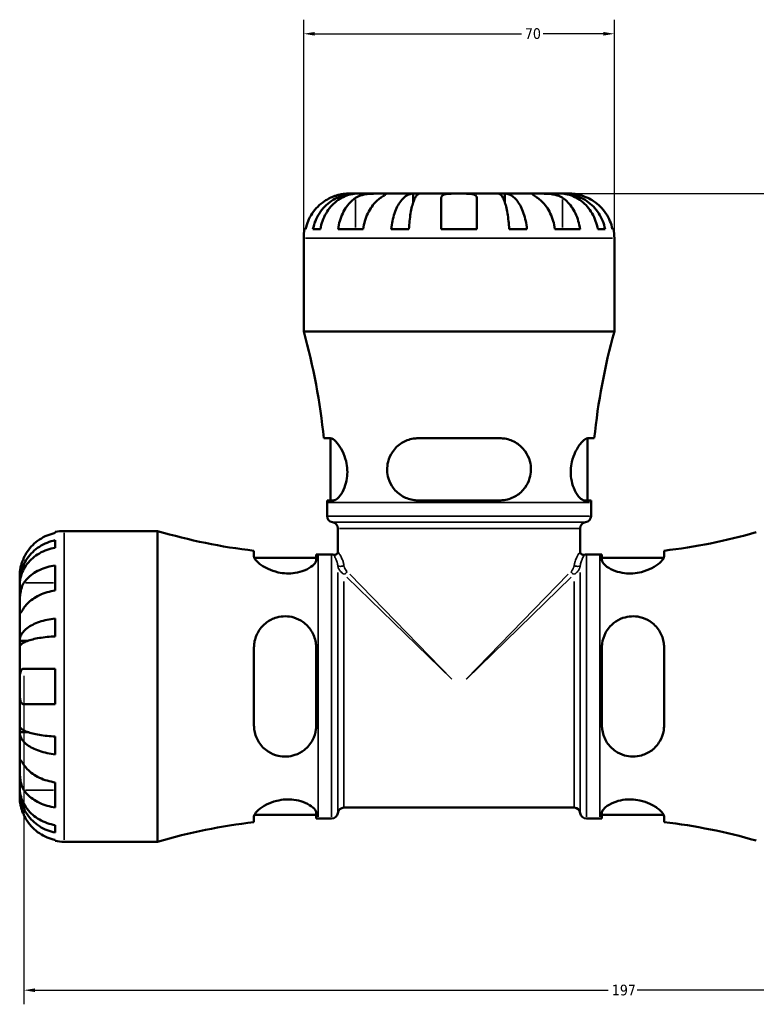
# Model space of a CAD drawing. Header units: millimetres. Extents: x -99 to 891, y -278 to 678.
# Tile 6 of 13: x 341 to 507, y 204 to 426. Entities that reach past the tile are written whole.
import ezdxf

# ---------------------------------------------------------------- set-up
doc = ezdxf.new("R2010")
doc.units = ezdxf.units.MM
for name, color, linetype, lineweight in [('Dimension (ANSI)', 7, 'Continuous', 25), ('Visible (ANSI)', 7, 'Continuous', 50), ('Visible Narrow (ANSI)', 7, 'Continuous', 35)]:
    doc.layers.add(name, color=color, linetype=linetype, lineweight=lineweight)
doc.styles.add('Note Text (ANSI)', font='tahoma.ttf')
doc.dimstyles.new('Default - mm (ANSI)', dxfattribs={"dimtxt": 2.4, "dimasz": 2.5, "dimexe": 3.175, "dimexo": 1.6002, "dimgap": 0.8, "dimtad": 0, "dimtoh": 1, "dimdec": 0, "dimrnd": 1e-08, "dimzin": 4, "dimdsep": 46, "dimtxsty": 'Note Text (ANSI)', "dimcen": 0.09, "dimdle": 10, "dimclrd": 256, "dimclre": 256, "dimclrt": 5, "dimadec": 1, "dimazin": 1, "dimtfac": 1.27, "dimtofl": 0, "dimtmove": 0, "dimatfit": 3, "dimfxl": 1, "dimtolj": 1, "dimtzin": 4, "dimlwd": -1, "dimlwe": -1, "dimarcsym": 0})

# ---------------------------------------------------------------- blocks, each defined once
blk = doc.blocks.new('*D6')
at = {"layer": 'Defpoints', "color": 0, "transparency": 16777216}
for p in [(341.49, 279.68), (538.53, 275.68), (538.53, 207.26)]:
    blk.add_point(p, dxfattribs=at)
at = {"layer": 'Dimension (ANSI)', "transparency": 16777216}
for p, q in [((341.49, 278.08), (341.49, 204.08)), ((538.53, 274.08), (538.53, 204.08)), ((343.99, 207.26), (473.17, 207.26)), ((536.03, 207.26), (479.69, 207.26))]:
    blk.add_line(p, q, dxfattribs=at)
for points in [[(343.99, 207.67), (343.99, 206.84), (341.49, 207.26)], [(536.03, 207.67), (536.03, 206.84), (538.53, 207.26)]]:
    blk.add_solid(points, dxfattribs=at)
at = {"layer": 'Dimension (ANSI)', "color": 5, "transparency": 16777216, "insert": (473.97, 208.5), "char_height": 2.4, "attachment_point": 1, "style": 'Note Text (ANSI)'}
blk.add_mtext('\\A1;197', dxfattribs=at)
blk = doc.blocks.new('*D7')
at = {"layer": 'Defpoints', "color": 0, "transparency": 16777216}
for p in [(474.53, 422.68), (404.53, 376.68), (474.53, 376.68)]:
    blk.add_point(p, dxfattribs=at)
at = {"layer": 'Dimension (ANSI)', "transparency": 16777216}
for p, q in [((404.53, 378.28), (404.53, 425.85)), ((474.53, 378.28), (474.53, 425.85)), ((407.03, 422.68), (453.58, 422.68)), ((472.03, 422.68), (458.49, 422.68))]:
    blk.add_line(p, q, dxfattribs=at)
for points in [[(407.03, 423.09), (407.03, 422.26), (404.53, 422.68)], [(472.03, 423.09), (472.03, 422.26), (474.53, 422.68)]]:
    blk.add_solid(points, dxfattribs=at)
at = {"layer": 'Dimension (ANSI)', "color": 5, "transparency": 16777216, "insert": (454.38, 423.93), "char_height": 2.4, "attachment_point": 1, "style": 'Note Text (ANSI)'}
blk.add_mtext('\\A1;70', dxfattribs=at)
blk = doc.blocks.new('*D8')
at = {"layer": 'Defpoints', "color": 0, "transparency": 16777216}
for p in [(439.53, 386.68), (538.53, 275.68), (604.73, 275.68)]:
    blk.add_point(p, dxfattribs=at)
at = {"layer": 'Dimension (ANSI)', "transparency": 16777216}
for p, q in [((441.13, 386.68), (607.91, 386.68)), ((604.73, 384.18), (604.73, 313.86)), ((604.73, 278.18), (604.73, 307.49)), ((540.13, 275.68), (607.91, 275.68))]:
    blk.add_line(p, q, dxfattribs=at)
for points in [[(604.31, 384.18), (605.15, 384.18), (604.73, 386.68)], [(604.31, 278.18), (605.15, 278.18), (604.73, 275.68)]]:
    blk.add_solid(points, dxfattribs=at)
at = {"layer": 'Dimension (ANSI)', "color": 5, "transparency": 16777216, "insert": (603.53, 308.29), "char_height": 2.4, "attachment_point": 1, "rotation": 90, "style": 'Note Text (ANSI)'}
blk.add_mtext('\\A1;111', dxfattribs=at)

msp = doc.modelspace()

# ---------------------------------------------------------------- linework, layer by layer
at = {"layer": 'Visible (ANSI)'}
for p, q in [((416.14, 386.68), (414.53, 386.68)), ((416.14, 386.68), (416.14, 386.65)), ((416.76, 386.68), (416.14, 386.68)), ((421.86, 386.68), (416.76, 386.68)), ((429.23, 386.68), (421.86, 386.68)), ((429.23, 386.68), (429.23, 384.77)), ((430.71, 386.68), (429.23, 386.68)), ((439.53, 386.68), (430.71, 386.68)), ((448.36, 386.68), (439.53, 386.68)), ((449.84, 386.68), (448.36, 386.68)), ((457.21, 386.68), (449.84, 386.68)), ((449.84, 386.68), (449.84, 384.77)), ((462.31, 386.68), (457.21, 386.68)), ((462.93, 386.68), (462.31, 386.68)), ((464.53, 386.68), (462.93, 386.68)), ((462.93, 386.68), (462.93, 386.65)), ((435.53, 378.68), (435.53, 385.72)), ((443.53, 385.72), (443.53, 378.68)), ((404.74, 378.68), (404.97, 378.68)), ((406.62, 378.68), (408.28, 378.68)), ((412.26, 378.68), (417.92, 378.68)), ((424.24, 378.68), (428.25, 378.68)), ((435.53, 378.68), (443.53, 378.68)), ((450.82, 378.68), (454.83, 378.68)), ((461.15, 378.68), (466.81, 378.68)), ((470.79, 378.68), (472.45, 378.68)), ((474.1, 378.68), (474.33, 378.68)), ((404.53, 355.6), (404.53, 376.68)), ((474.53, 355.6), (474.53, 376.68)), ((474.53, 355.6), (404.53, 355.6)), ((410.48, 331.58), (409.05, 331.58)), ((410.58, 317.58), (410.58, 331.57)), ((448.73, 331.58), (430.33, 331.58)), ((468.48, 317.58), (468.48, 331.57)), ((470.01, 331.58), (468.59, 331.58)), ((409.78, 317.58), (411.24, 317.58)), ((430.33, 317.58), (448.73, 317.58)), ((467.83, 317.58), (469.28, 317.58)), ((409.78, 314.06), (409.78, 317.12)), ((469.28, 314.06), (469.28, 317.12)), ((350.53, 310.68), (371.61, 310.68)), ((371.61, 240.68), (371.61, 310.68)), ((412.23, 306.01), (412.23, 311.28)), ((466.83, 306.01), (466.83, 311.28)), ((348.53, 310.24), (348.53, 310.48)), ((348.53, 306.93), (348.53, 308.59)), ((393.33, 306.25), (393.33, 304.96)), ((485.73, 304.96), (485.73, 306.25)), ((393.41, 304.63), (407.33, 304.63)), ((407.33, 304.1), (407.33, 305.43)), ((407.79, 305.43), (410.83, 305.43)), ((468.23, 305.43), (471.27, 305.43)), ((471.73, 305.43), (471.73, 304.1)), ((471.73, 304.63), (485.66, 304.63)), ((348.53, 297.29), (348.53, 302.95)), ((340.53, 299.07), (340.53, 300.68)), ((340.53, 299.07), (340.56, 299.07)), ((340.53, 298.46), (340.53, 299.07)), ((340.53, 293.36), (340.53, 298.46)), ((340.53, 285.98), (340.53, 293.36)), ((348.53, 286.96), (348.53, 290.97)), ((340.53, 285.98), (342.44, 285.98)), ((340.53, 284.5), (340.53, 285.98)), ((340.53, 275.68), (340.53, 284.5)), ((393.33, 284.48), (393.33, 266.88)), ((407.33, 266.88), (407.33, 284.48)), ((471.73, 284.48), (471.73, 266.88)), ((485.73, 266.88), (485.73, 284.48)), ((341.49, 279.68), (348.53, 279.68)), ((348.53, 271.68), (348.53, 279.68)), ((340.53, 266.85), (340.53, 275.68)), ((348.53, 271.68), (341.49, 271.68)), ((340.53, 265.38), (340.53, 266.85)), ((340.53, 265.38), (342.44, 265.38)), ((340.53, 258), (340.53, 265.38)), ((348.53, 260.38), (348.53, 264.39)), ((340.53, 252.9), (340.53, 258)), ((340.53, 252.29), (340.53, 252.9)), ((348.53, 248.41), (348.53, 254.06)), ((340.53, 252.29), (340.56, 252.29)), ((340.53, 250.68), (340.53, 252.29)), ((393.33, 246.4), (393.33, 245.1)), ((393.41, 246.73), (407.33, 246.73)), ((407.33, 245.93), (407.33, 247.26)), ((413.61, 248.38), (465.46, 248.38)), ((471.73, 247.26), (471.73, 245.93)), ((471.73, 246.73), (485.66, 246.73)), ((485.73, 245.1), (485.73, 246.4)), ((348.53, 242.76), (348.53, 244.42)), ((407.79, 245.93), (410.83, 245.93)), ((468.23, 245.93), (471.27, 245.93)), ((348.53, 240.88), (348.53, 241.11)), ((350.53, 240.68), (371.61, 240.68))]:
    msp.add_line(p, q, dxfattribs=at)
for centre, radius, start, end in [((414.53, 376.68), 10, 168.463, 180), ((464.53, 376.68), 10, 0, 11.537), ((266.14, 317.12), 143.65, 5.7775, 15.5383), ((612.93, 317.12), 143.65, 164.4617, 174.2225), ((266.14, 317.12), 143.65, 0, 0.1835), ((612.93, 317.12), 143.65, 179.8165, 180), ((411.18, 314.06), 1.4, 180, 262.8192), ((467.88, 314.06), 1.4, 277.1808, 0), ((350.53, 300.68), 10, 90, 101.537), ((407.79, 432.72), 127.29, 253.4871, 263.4772), ((410.83, 311.28), 1.4, 0, 82.8192), ((468.23, 311.28), 1.4, 97.1808, 180), ((471.27, 432.72), 127.29, 276.5228, 286.0738), ((407.79, 432.72), 127.29, 269.7929, 270), ((410.83, 304.03), 1.4, 70.5288, 90), ((411.53, 306.01), 0.7, 250.5288, 0), ((467.53, 306.01), 0.7, 180, 289.4712), ((468.23, 304.03), 1.4, 90, 109.4712), ((471.27, 432.72), 127.29, 270, 270.2071), ((410.83, 247.33), 1.4, 270, 352.8192), ((413.61, 246.98), 1.4, 90, 172.8192), ((465.46, 246.98), 1.4, 7.1808, 90), ((468.23, 247.33), 1.4, 187.1808, 270), ((407.79, 118.64), 127.29, 96.5228, 106.5129), ((407.79, 118.64), 127.29, 90, 90.2071), ((471.27, 118.64), 127.29, 89.7929, 90), ((471.27, 118.64), 127.29, 73.9262, 83.4772), ((350.53, 250.68), 10, 258.463, 270)]:
    msp.add_arc(centre, radius, start, end, dxfattribs=at)
for points, knots in [([(406.62, 378.68), (406.74, 379.32), (406.94, 379.95), (407.39, 381.07), (407.69, 381.67), (408.42, 382.79), (408.84, 383.31), (409.68, 384.18), (410.19, 384.61), (411.28, 385.36), (411.86, 385.68), (412.97, 386.15), (413.6, 386.35), (414.88, 386.62), (415.54, 386.68), (416.14, 386.68)], [0.189718, 0.189718, 0.189718, 0.189718, 0.369803, 0.369803, 0.554984, 0.554984, 0.740165, 0.740165, 0.925816, 0.925816, 1.111467, 1.111467, 1.297825, 1.297825, 1.484183, 1.484183, 1.484183, 1.484183]), ([(416.76, 386.68), (416.22, 386.68), (415.64, 386.62), (414.49, 386.35), (413.93, 386.15), (412.94, 385.68), (412.42, 385.36), (411.46, 384.61), (411.01, 384.18), (410.25, 383.31), (409.88, 382.79), (409.23, 381.67), (408.96, 381.07), (408.56, 379.95), (408.39, 379.32), (408.28, 378.68)], [4.459382, 4.459382, 4.459382, 4.459382, 4.64574, 4.64574, 4.832098, 4.832098, 5.017749, 5.017749, 5.2034, 5.2034, 5.388581, 5.388581, 5.573762, 5.573762, 5.753847, 5.753847, 5.753847, 5.753847]), ([(414.53, 386.68), (414.53, 386.68), (414.49, 386.68), (414.31, 386.67), (414.17, 386.67), (413.72, 386.64), (413.38, 386.6), (412.7, 386.47), (412.41, 386.4), (411.87, 386.25), (411.64, 386.17), (411.15, 385.99), (410.9, 385.89), (410.62, 385.76), (410.57, 385.74), (410.53, 385.72)], [-2.7780414, -2.7780414, -2.7780414, -2.7780414, -2.6767215, -2.6767215, -2.5655813, -2.5655813, -2.4096011, -2.4096011, -2.3051939, -2.3051939, -2.2261755, -2.2261755, -2.1445049, -2.1445049, -2.1308178, -2.1308178, -2.1308178, -2.1308178]), ([(416.2, 385.72), (416.29, 385.78), (416.38, 385.83), (416.67, 385.99), (416.89, 386.09), (417.36, 386.27), (417.62, 386.34), (418.28, 386.49), (418.68, 386.56), (419.59, 386.65), (420.08, 386.66), (421.04, 386.68), (421.48, 386.68), (421.86, 386.68)], [-0.644345, -0.644345, -0.644345, -0.644345, -0.6030859, -0.6030859, -0.5200799, -0.5200799, -0.4327391, -0.4327391, -0.3100066, -0.3100066, -0.15869, -0.15869, 0, 0, 0, 0]), ([(421.86, 386.68), (422.07, 386.68), (422.25, 386.68), (422.58, 386.68), (422.72, 386.67), (422.96, 386.66), (423.03, 386.64), (423.03, 386.55), (422.97, 386.48), (422.76, 386.33), (422.65, 386.25), (422.39, 386.07), (422.24, 385.97), (422.01, 385.82), (421.93, 385.77), (421.86, 385.72)], [0, 0, 0, 0, 0.0888491, 0.0888491, 0.1837965, 0.1837965, 0.314197, 0.314197, 0.4378467, 0.4378467, 0.5241128, 0.5241128, 0.6076526, 0.6076526, 0.6434969, 0.6434969, 0.6434969, 0.6434969]), ([(424.24, 378.68), (424.31, 379.32), (424.41, 379.95), (424.64, 381.07), (424.8, 381.67), (425.18, 382.79), (425.4, 383.31), (425.85, 384.18), (426.11, 384.61), (426.68, 385.36), (426.99, 385.68), (427.57, 386.15), (427.9, 386.35), (428.57, 386.62), (428.92, 386.68), (429.23, 386.68)], [0.189718, 0.189718, 0.189718, 0.189718, 0.369803, 0.369803, 0.554984, 0.554984, 0.740165, 0.740165, 0.925816, 0.925816, 1.111467, 1.111467, 1.297825, 1.297825, 1.484183, 1.484183, 1.484183, 1.484183]), ([(430.71, 386.68), (430.56, 386.68), (430.39, 386.62), (430.05, 386.35), (429.89, 386.15), (429.6, 385.68), (429.45, 385.36), (429.17, 384.61), (429.04, 384.18), (428.82, 383.31), (428.71, 382.79), (428.53, 381.67), (428.45, 381.07), (428.33, 379.95), (428.28, 379.32), (428.25, 378.68)], [4.459383, 4.459383, 4.459383, 4.459383, 4.64574, 4.64574, 4.832098, 4.832098, 5.017749, 5.017749, 5.2034, 5.2034, 5.388581, 5.388581, 5.573762, 5.573762, 5.753847, 5.753847, 5.753847, 5.753847]), ([(435.53, 385.72), (435.53, 385.79), (435.54, 385.85), (435.59, 386.01), (435.63, 386.1), (435.78, 386.27), (435.88, 386.34), (436.21, 386.49), (436.45, 386.56), (437.11, 386.65), (437.53, 386.66), (438.48, 386.68), (439.01, 386.68), (439.53, 386.68)], [-0.6400853, -0.6400853, -0.6400853, -0.6400853, -0.5922218, -0.5922218, -0.5159504, -0.5159504, -0.4323561, -0.4323561, -0.3086303, -0.3086303, -0.1584496, -0.1584496, 0, 0, 0, 0]), ([(439.53, 386.68), (439.87, 386.68), (440.21, 386.68), (440.89, 386.67), (441.24, 386.67), (442, 386.64), (442.39, 386.6), (442.91, 386.47), (443.08, 386.4), (443.31, 386.25), (443.39, 386.17), (443.49, 385.99), (443.52, 385.89), (443.53, 385.76), (443.53, 385.74), (443.53, 385.72)], [-2.7780414, -2.7780414, -2.7780414, -2.7780414, -2.6767215, -2.6767215, -2.5655813, -2.5655813, -2.4096011, -2.4096011, -2.3051939, -2.3051939, -2.2261755, -2.2261755, -2.1445049, -2.1445049, -2.1308178, -2.1308178, -2.1308178, -2.1308178]), ([(450.82, 378.68), (450.79, 379.32), (450.74, 379.95), (450.62, 381.07), (450.54, 381.67), (450.36, 382.79), (450.25, 383.31), (450.03, 384.18), (449.9, 384.61), (449.62, 385.36), (449.47, 385.68), (449.18, 386.15), (449.02, 386.35), (448.68, 386.62), (448.51, 386.68), (448.36, 386.68)], [0.189718, 0.189718, 0.189718, 0.189718, 0.369803, 0.369803, 0.554984, 0.554984, 0.740165, 0.740165, 0.925816, 0.925816, 1.111467, 1.111467, 1.297825, 1.297825, 1.484183, 1.484183, 1.484183, 1.484183]), ([(449.84, 386.68), (450.15, 386.68), (450.5, 386.62), (451.17, 386.35), (451.5, 386.15), (452.08, 385.68), (452.39, 385.36), (452.96, 384.61), (453.22, 384.18), (453.67, 383.31), (453.89, 382.79), (454.27, 381.67), (454.43, 381.07), (454.66, 379.95), (454.76, 379.32), (454.83, 378.68)], [4.459382, 4.459382, 4.459382, 4.459382, 4.64574, 4.64574, 4.832098, 4.832098, 5.017749, 5.017749, 5.2034, 5.2034, 5.388581, 5.388581, 5.573762, 5.573762, 5.753847, 5.753847, 5.753847, 5.753847]), ([(457.21, 385.72), (457.12, 385.78), (457.04, 385.83), (456.8, 385.99), (456.65, 386.09), (456.39, 386.27), (456.28, 386.34), (456.09, 386.49), (456.03, 386.56), (456.05, 386.65), (456.15, 386.66), (456.54, 386.68), (456.84, 386.68), (457.21, 386.68)], [-0.644345, -0.644345, -0.644345, -0.644345, -0.6030859, -0.6030859, -0.5200799, -0.5200799, -0.4327391, -0.4327391, -0.3100066, -0.3100066, -0.15869, -0.15869, 0, 0, 0, 0]), ([(457.21, 386.68), (457.42, 386.68), (457.65, 386.68), (458.17, 386.68), (458.46, 386.67), (459.17, 386.66), (459.6, 386.64), (460.44, 386.55), (460.84, 386.48), (461.5, 386.33), (461.75, 386.25), (462.22, 386.07), (462.43, 385.97), (462.71, 385.82), (462.79, 385.77), (462.87, 385.72)], [0, 0, 0, 0, 0.0888491, 0.0888491, 0.1837965, 0.1837965, 0.314197, 0.314197, 0.4378467, 0.4378467, 0.5241128, 0.5241128, 0.6076526, 0.6076526, 0.6434969, 0.6434969, 0.6434969, 0.6434969]), ([(470.79, 378.68), (470.68, 379.32), (470.51, 379.95), (470.11, 381.07), (469.83, 381.67), (469.19, 382.79), (468.81, 383.31), (468.06, 384.18), (467.61, 384.61), (466.64, 385.36), (466.13, 385.68), (465.14, 386.15), (464.58, 386.35), (463.43, 386.62), (462.85, 386.68), (462.31, 386.68)], [0.189718, 0.189718, 0.189718, 0.189718, 0.369803, 0.369803, 0.554984, 0.554984, 0.740165, 0.740165, 0.925816, 0.925816, 1.111467, 1.111467, 1.297825, 1.297825, 1.484183, 1.484183, 1.484183, 1.484183]), ([(462.93, 386.68), (463.53, 386.68), (464.18, 386.62), (465.47, 386.35), (466.1, 386.15), (467.21, 385.68), (467.79, 385.36), (468.88, 384.61), (469.38, 384.18), (470.23, 383.31), (470.65, 382.79), (471.38, 381.67), (471.68, 381.07), (472.13, 379.95), (472.32, 379.32), (472.45, 378.68)], [4.459382, 4.459382, 4.459382, 4.459382, 4.64574, 4.64574, 4.832098, 4.832098, 5.017749, 5.017749, 5.2034, 5.2034, 5.388581, 5.388581, 5.573762, 5.573762, 5.753847, 5.753847, 5.753847, 5.753847]), ([(468.53, 385.72), (468.39, 385.79), (468.24, 385.85), (467.85, 386.01), (467.62, 386.1), (467.13, 386.27), (466.88, 386.34), (466.28, 386.49), (465.95, 386.56), (465.31, 386.65), (465.04, 386.66), (464.64, 386.68), (464.53, 386.68), (464.53, 386.68)], [-0.6400853, -0.6400853, -0.6400853, -0.6400853, -0.5922218, -0.5922218, -0.5159504, -0.5159504, -0.4323561, -0.4323561, -0.3086303, -0.3086303, -0.1584496, -0.1584496, 0, 0, 0, 0]), ([(410.53, 385.72), (410.1, 385.51), (409.65, 385.26), (408.66, 384.61), (408.14, 384.17), (407.26, 383.3), (406.83, 382.78), (406.08, 381.66), (405.76, 381.06), (405.3, 379.94), (405.1, 379.32), (404.97, 378.68)], [4.9026438, 4.9026438, 4.9026438, 4.9026438, 5.0422451, 5.0422451, 5.2285491, 5.2285491, 5.4138041, 5.4138041, 5.599059, 5.599059, 5.7785999, 5.7785999, 5.7785999, 5.7785999]), ([(412.26, 378.68), (412.36, 379.32), (412.5, 379.94), (412.83, 381.06), (413.05, 381.66), (413.58, 382.78), (413.89, 383.3), (414.51, 384.17), (414.88, 384.61), (415.58, 385.26), (415.89, 385.51), (416.2, 385.72)], [0.1897242, 0.1897242, 0.1897242, 0.1897242, 0.3692652, 0.3692652, 0.5545201, 0.5545201, 0.7397751, 0.7397751, 0.9260791, 0.9260791, 1.0656804, 1.0656804, 1.0656804, 1.0656804]), ([(421.86, 385.72), (421.55, 385.51), (421.23, 385.26), (420.53, 384.61), (420.16, 384.17), (419.54, 383.3), (419.24, 382.78), (418.71, 381.66), (418.48, 381.06), (418.15, 379.94), (418.01, 379.32), (417.92, 378.68)], [4.9026438, 4.9026438, 4.9026438, 4.9026438, 5.0422451, 5.0422451, 5.2285491, 5.2285491, 5.4138041, 5.4138041, 5.599059, 5.599059, 5.7785999, 5.7785999, 5.7785999, 5.7785999]), ([(461.15, 378.68), (461.06, 379.32), (460.92, 379.94), (460.59, 381.06), (460.36, 381.66), (459.83, 382.78), (459.52, 383.3), (458.9, 384.17), (458.53, 384.61), (457.84, 385.26), (457.52, 385.51), (457.21, 385.72)], [0.1897242, 0.1897242, 0.1897242, 0.1897242, 0.3692652, 0.3692652, 0.5545201, 0.5545201, 0.7397751, 0.7397751, 0.9260791, 0.9260791, 1.0656804, 1.0656804, 1.0656804, 1.0656804]), ([(462.87, 385.72), (463.18, 385.51), (463.49, 385.26), (464.19, 384.61), (464.56, 384.17), (465.18, 383.3), (465.49, 382.78), (466.02, 381.66), (466.24, 381.06), (466.57, 379.94), (466.71, 379.32), (466.81, 378.68)], [4.9026455, 4.9026455, 4.9026455, 4.9026455, 5.0422468, 5.0422468, 5.2285509, 5.2285509, 5.4138058, 5.4138058, 5.5990607, 5.5990607, 5.7786017, 5.7786017, 5.7786017, 5.7786017]), ([(474.1, 378.68), (473.97, 379.32), (473.77, 379.94), (473.31, 381.06), (472.99, 381.66), (472.24, 382.78), (471.81, 383.3), (470.93, 384.17), (470.4, 384.61), (469.42, 385.26), (468.97, 385.51), (468.53, 385.72)], [0.1897242, 0.1897242, 0.1897242, 0.1897242, 0.3692652, 0.3692652, 0.5545201, 0.5545201, 0.7397751, 0.7397751, 0.9260791, 0.9260791, 1.0656804, 1.0656804, 1.0656804, 1.0656804]), ([(410.48, 331.58), (410.59, 331.58), (410.72, 331.55), (411.22, 331.34), (411.63, 331), (412.46, 330.02), (412.88, 329.39), (413.58, 327.98), (413.87, 327.22), (414.23, 325.76), (414.33, 325.11), (414.39, 323.81), (414.36, 323.18), (414.16, 321.82), (413.97, 321.13), (413.44, 319.74), (413.08, 319.1), (412.32, 318.12), (411.94, 317.79), (411.47, 317.6), (411.35, 317.58), (411.24, 317.58)], [-2.50378, -2.50378, -2.50378, -2.50378, -2.385914, -2.385914, -2.078799, -2.078799, -1.781521, -1.781521, -1.515994, -1.515994, -1.315432, -1.315432, -1.122905, -1.122905, -0.884987, -0.884987, -0.58714, -0.58714, -0.279177, -0.279177, -0.17273, -0.17273, -0.17273, -0.17273]), ([(430.33, 317.58), (430.04, 317.58), (429.74, 317.6), (428.54, 317.75), (427.66, 318.04), (426.04, 318.97), (425.29, 319.62), (424.25, 321.03), (423.89, 321.73), (423.46, 323.09), (423.36, 323.72), (423.32, 325.02), (423.39, 325.67), (423.75, 327.09), (424.08, 327.82), (425.08, 329.31), (425.8, 330), (427.42, 331.01), (428.3, 331.34), (429.6, 331.55), (429.97, 331.58), (430.33, 331.58)], [-2.482207, -2.482207, -2.482207, -2.482207, -2.388502, -2.388502, -2.095529, -2.095529, -1.782896, -1.782896, -1.541728, -1.541728, -1.348473, -1.348473, -1.149469, -1.149469, -0.897246, -0.897246, -0.571875, -0.571875, -0.269487, -0.269487, -0.152755, -0.152755, -0.152755, -0.152755]), ([(448.73, 331.58), (449.11, 331.58), (449.48, 331.55), (450.79, 331.34), (451.68, 331), (453.23, 330.02), (453.9, 329.39), (454.91, 327.98), (455.27, 327.22), (455.66, 325.76), (455.75, 325.11), (455.72, 323.81), (455.62, 323.18), (455.22, 321.82), (454.87, 321.13), (453.88, 319.74), (453.19, 319.1), (451.6, 318.12), (450.69, 317.79), (449.4, 317.6), (449.07, 317.58), (448.73, 317.58)], [-2.50378, -2.50378, -2.50378, -2.50378, -2.385914, -2.385914, -2.078799, -2.078799, -1.781521, -1.781521, -1.515994, -1.515994, -1.315432, -1.315432, -1.122905, -1.122905, -0.884987, -0.884987, -0.58714, -0.58714, -0.279177, -0.279177, -0.17273, -0.17273, -0.17273, -0.17273]), ([(467.83, 317.58), (467.73, 317.58), (467.63, 317.6), (467.2, 317.75), (466.83, 318.04), (466.07, 318.97), (465.68, 319.62), (465.12, 321.03), (464.93, 321.73), (464.72, 323.09), (464.68, 323.72), (464.73, 325.02), (464.83, 325.67), (465.16, 327.09), (465.43, 327.82), (466.13, 329.31), (466.59, 330), (467.46, 331.01), (467.86, 331.34), (468.35, 331.55), (468.48, 331.58), (468.59, 331.58)], [-2.482207, -2.482207, -2.482207, -2.482207, -2.388502, -2.388502, -2.095529, -2.095529, -1.782896, -1.782896, -1.541728, -1.541728, -1.348473, -1.348473, -1.149469, -1.149469, -0.897246, -0.897246, -0.571875, -0.571875, -0.269487, -0.269487, -0.152755, -0.152755, -0.152755, -0.152755]), ([(340.53, 299.07), (340.53, 299.67), (340.6, 300.33), (340.86, 301.61), (341.06, 302.24), (341.53, 303.35), (341.85, 303.94), (342.6, 305.02), (343.03, 305.53), (343.9, 306.37), (344.42, 306.79), (345.54, 307.52), (346.14, 307.82), (347.27, 308.28), (347.89, 308.47), (348.53, 308.59)], [4.459382, 4.459382, 4.459382, 4.459382, 4.64574, 4.64574, 4.832098, 4.832098, 5.017749, 5.017749, 5.2034, 5.2034, 5.388581, 5.388581, 5.573762, 5.573762, 5.753847, 5.753847, 5.753847, 5.753847]), ([(348.53, 310.24), (347.89, 310.11), (347.27, 309.92), (346.15, 309.45), (345.55, 309.13), (344.43, 308.38), (343.91, 307.95), (343.04, 307.07), (342.6, 306.55), (341.95, 305.56), (341.7, 305.12), (341.49, 304.68)], [0.1897242, 0.1897242, 0.1897242, 0.1897242, 0.3692652, 0.3692652, 0.5545201, 0.5545201, 0.7397751, 0.7397751, 0.9260791, 0.9260791, 1.0656804, 1.0656804, 1.0656804, 1.0656804]), ([(348.53, 306.93), (347.89, 306.82), (347.27, 306.65), (346.14, 306.25), (345.54, 305.98), (344.42, 305.33), (343.9, 304.96), (343.03, 304.2), (342.6, 303.76), (341.85, 302.79), (341.53, 302.27), (341.06, 301.28), (340.86, 300.72), (340.6, 299.58), (340.53, 298.99), (340.53, 298.46)], [0.189718, 0.189718, 0.189718, 0.189718, 0.369803, 0.369803, 0.554984, 0.554984, 0.740165, 0.740165, 0.925816, 0.925816, 1.111467, 1.111467, 1.297825, 1.297825, 1.484183, 1.484183, 1.484183, 1.484183]), ([(341.49, 304.68), (341.4, 304.48), (341.31, 304.28), (341.16, 303.89), (341.09, 303.7), (340.95, 303.29), (340.88, 303.06), (340.72, 302.46), (340.66, 302.1), (340.57, 301.45), (340.55, 301.18), (340.53, 300.78), (340.53, 300.68), (340.53, 300.68)], [-0.6479836, -0.6479836, -0.6479836, -0.6479836, -0.5812922, -0.5812922, -0.5195743, -0.5195743, -0.4431699, -0.4431699, -0.3085364, -0.3085364, -0.1588124, -0.1588124, 0, 0, 0, 0]), ([(407.33, 304.1), (407.33, 304.01), (407.32, 303.92), (407.18, 303.53), (406.91, 303.2), (406.06, 302.49), (405.42, 302.11), (404.03, 301.56), (403.33, 301.36), (401.96, 301.14), (401.33, 301.1), (400.02, 301.15), (399.37, 301.23), (397.93, 301.56), (397.18, 301.83), (395.67, 302.53), (394.96, 302.98), (393.94, 303.82), (393.6, 304.22), (393.37, 304.7), (393.33, 304.84), (393.33, 304.96)], [-2.463476, -2.463476, -2.463476, -2.463476, -2.373895, -2.373895, -2.09949, -2.09949, -1.787582, -1.787582, -1.542517, -1.542517, -1.347516, -1.347516, -1.149107, -1.149107, -0.891706, -0.891706, -0.567955, -0.567955, -0.267749, -0.267749, -0.140896, -0.140896, -0.140896, -0.140896]), ([(485.73, 304.96), (485.73, 304.85), (485.7, 304.72), (485.51, 304.27), (485.2, 303.91), (484.3, 303.12), (483.68, 302.7), (482.27, 301.98), (481.5, 301.67), (480.02, 301.29), (479.36, 301.18), (478.06, 301.1), (477.43, 301.12), (476.09, 301.28), (475.4, 301.45), (474.01, 301.94), (473.36, 302.28), (472.34, 303), (471.99, 303.38), (471.77, 303.85), (471.73, 303.98), (471.73, 304.1)], [-2.480941, -2.480941, -2.480941, -2.480941, -2.363324, -2.363324, -2.07999, -2.07999, -1.779364, -1.779364, -1.507296, -1.507296, -1.304235, -1.304235, -1.112955, -1.112955, -0.880807, -0.880807, -0.585872, -0.585872, -0.278851, -0.278851, -0.156674, -0.156674, -0.156674, -0.156674]), ([(341.49, 299.01), (341.7, 299.32), (341.95, 299.64), (342.6, 300.33), (343.04, 300.7), (343.91, 301.33), (344.43, 301.63), (345.55, 302.16), (346.15, 302.39), (347.27, 302.72), (347.89, 302.86), (348.53, 302.95)], [4.9026438, 4.9026438, 4.9026438, 4.9026438, 5.0422451, 5.0422451, 5.2285491, 5.2285491, 5.4138041, 5.4138041, 5.599059, 5.599059, 5.7785999, 5.7785999, 5.7785999, 5.7785999]), ([(340.53, 293.36), (340.53, 293.56), (340.53, 293.8), (340.54, 294.31), (340.54, 294.6), (340.56, 295.31), (340.58, 295.74), (340.66, 296.58), (340.73, 296.99), (340.88, 297.64), (340.96, 297.89), (341.14, 298.36), (341.24, 298.58), (341.39, 298.86), (341.44, 298.94), (341.49, 299.01)], [0, 0, 0, 0, 0.0888491, 0.0888491, 0.1837965, 0.1837965, 0.314197, 0.314197, 0.4378467, 0.4378467, 0.5241128, 0.5241128, 0.6076526, 0.6076526, 0.6434969, 0.6434969, 0.6434969, 0.6434969]), ([(348.53, 297.29), (347.89, 297.2), (347.27, 297.06), (346.15, 296.73), (345.55, 296.51), (344.43, 295.98), (343.91, 295.67), (343.04, 295.05), (342.6, 294.68), (341.95, 293.98), (341.7, 293.67), (341.49, 293.36)], [0.1897242, 0.1897242, 0.1897242, 0.1897242, 0.3692652, 0.3692652, 0.5545201, 0.5545201, 0.7397751, 0.7397751, 0.9260791, 0.9260791, 1.0656804, 1.0656804, 1.0656804, 1.0656804]), ([(341.49, 293.36), (341.44, 293.27), (341.38, 293.18), (341.22, 292.94), (341.12, 292.79), (340.95, 292.54), (340.87, 292.43), (340.72, 292.23), (340.66, 292.18), (340.57, 292.19), (340.55, 292.29), (340.53, 292.69), (340.53, 292.98), (340.53, 293.36)], [-0.644345, -0.644345, -0.644345, -0.644345, -0.6030859, -0.6030859, -0.5200799, -0.5200799, -0.4327391, -0.4327391, -0.3100066, -0.3100066, -0.15869, -0.15869, 0, 0, 0, 0]), ([(340.53, 285.98), (340.53, 286.29), (340.6, 286.64), (340.86, 287.31), (341.06, 287.64), (341.53, 288.22), (341.85, 288.53), (342.6, 289.1), (343.03, 289.36), (343.9, 289.81), (344.42, 290.03), (345.54, 290.41), (346.14, 290.57), (347.27, 290.81), (347.89, 290.91), (348.53, 290.97)], [4.459382, 4.459382, 4.459382, 4.459382, 4.64574, 4.64574, 4.832098, 4.832098, 5.017749, 5.017749, 5.2034, 5.2034, 5.388581, 5.388581, 5.573762, 5.573762, 5.753847, 5.753847, 5.753847, 5.753847]), ([(393.33, 284.48), (393.33, 284.85), (393.36, 285.21), (393.56, 286.47), (393.88, 287.32), (394.8, 288.86), (395.42, 289.55), (396.83, 290.6), (397.6, 290.98), (399.08, 291.4), (399.74, 291.48), (401.05, 291.47), (401.68, 291.38), (403.03, 290.98), (403.72, 290.65), (405.1, 289.69), (405.75, 289.01), (406.75, 287.43), (407.1, 286.53), (407.31, 285.21), (407.33, 284.85), (407.33, 284.48)], [-2.486592, -2.486592, -2.486592, -2.486592, -2.370377, -2.370377, -2.080795, -2.080795, -1.780681, -1.780681, -1.50961, -1.50961, -1.306297, -1.306297, -1.113826, -1.113826, -0.879464, -0.879464, -0.584698, -0.584698, -0.27845, -0.27845, -0.162376, -0.162376, -0.162376, -0.162376]), ([(471.73, 284.48), (471.73, 284.77), (471.75, 285.06), (471.89, 286.19), (472.15, 287), (472.99, 288.6), (473.63, 289.36), (475.01, 290.46), (475.71, 290.84), (477.08, 291.31), (477.71, 291.43), (479.01, 291.5), (479.66, 291.45), (481.09, 291.12), (481.84, 290.8), (483.35, 289.83), (484.06, 289.12), (485.1, 287.53), (485.45, 286.66), (485.7, 285.32), (485.73, 284.9), (485.73, 284.48)], [-2.457672, -2.457672, -2.457672, -2.457672, -2.366105, -2.366105, -2.096685, -2.096685, -1.784409, -1.784409, -1.538918, -1.538918, -1.344493, -1.344493, -1.147499, -1.147499, -0.89245, -0.89245, -0.569443, -0.569443, -0.268209, -0.268209, -0.135066, -0.135066, -0.135066, -0.135066]), ([(348.53, 286.96), (347.89, 286.93), (347.27, 286.88), (346.14, 286.76), (345.54, 286.69), (344.42, 286.5), (343.9, 286.39), (343.03, 286.17), (342.6, 286.04), (341.85, 285.76), (341.53, 285.61), (341.06, 285.32), (340.86, 285.16), (340.6, 284.83), (340.53, 284.66), (340.53, 284.5)], [0.189718, 0.189718, 0.189718, 0.189718, 0.369803, 0.369803, 0.554984, 0.554984, 0.740165, 0.740165, 0.925816, 0.925816, 1.111467, 1.111467, 1.297825, 1.297825, 1.484183, 1.484183, 1.484183, 1.484183]), ([(340.53, 275.68), (340.53, 276.02), (340.53, 276.35), (340.54, 277.04), (340.54, 277.38), (340.57, 278.15), (340.61, 278.53), (340.74, 279.06), (340.81, 279.23), (340.97, 279.46), (341.04, 279.53), (341.22, 279.64), (341.33, 279.67), (341.46, 279.68), (341.47, 279.68), (341.49, 279.68)], [-2.7780414, -2.7780414, -2.7780414, -2.7780414, -2.6767215, -2.6767215, -2.5655813, -2.5655813, -2.4096011, -2.4096011, -2.3051939, -2.3051939, -2.2261755, -2.2261755, -2.1445049, -2.1445049, -2.1308178, -2.1308178, -2.1308178, -2.1308178]), ([(341.49, 271.68), (341.43, 271.68), (341.36, 271.69), (341.2, 271.73), (341.11, 271.78), (340.94, 271.92), (340.87, 272.03), (340.72, 272.35), (340.66, 272.6), (340.57, 273.25), (340.55, 273.68), (340.53, 274.63), (340.53, 275.15), (340.53, 275.68)], [-0.6400853, -0.6400853, -0.6400853, -0.6400853, -0.5922218, -0.5922218, -0.5159504, -0.5159504, -0.4323561, -0.4323561, -0.3086303, -0.3086303, -0.1584496, -0.1584496, 0, 0, 0, 0]), ([(340.53, 266.85), (340.53, 266.7), (340.6, 266.53), (340.86, 266.2), (341.06, 266.03), (341.53, 265.75), (341.85, 265.6), (342.6, 265.31), (343.03, 265.18), (343.9, 264.97), (344.42, 264.86), (345.54, 264.67), (346.14, 264.59), (347.27, 264.47), (347.89, 264.42), (348.53, 264.39)], [4.459382, 4.459382, 4.459382, 4.459382, 4.64574, 4.64574, 4.832098, 4.832098, 5.017749, 5.017749, 5.2034, 5.2034, 5.388581, 5.388581, 5.573762, 5.573762, 5.753847, 5.753847, 5.753847, 5.753847]), ([(407.33, 266.88), (407.33, 266.59), (407.32, 266.31), (407.18, 265.17), (406.91, 264.34), (406.06, 262.73), (405.42, 261.97), (404.03, 260.88), (403.33, 260.5), (401.96, 260.04), (401.33, 259.92), (400.02, 259.85), (399.37, 259.91), (397.93, 260.25), (397.18, 260.58), (395.67, 261.56), (394.96, 262.28), (393.94, 263.88), (393.6, 264.76), (393.37, 266.08), (393.33, 266.47), (393.33, 266.88)], [-2.463476, -2.463476, -2.463476, -2.463476, -2.373895, -2.373895, -2.09949, -2.09949, -1.787582, -1.787582, -1.542517, -1.542517, -1.347516, -1.347516, -1.149107, -1.149107, -0.891706, -0.891706, -0.567955, -0.567955, -0.267749, -0.267749, -0.140896, -0.140896, -0.140896, -0.140896]), ([(485.73, 266.88), (485.73, 266.5), (485.7, 266.13), (485.51, 264.89), (485.2, 264.06), (484.3, 262.53), (483.68, 261.84), (482.27, 260.78), (481.5, 260.39), (480.02, 259.97), (479.36, 259.87), (478.06, 259.88), (477.43, 259.97), (476.09, 260.35), (475.4, 260.68), (474.01, 261.63), (473.36, 262.3), (472.34, 263.87), (471.99, 264.77), (471.77, 266.11), (471.73, 266.49), (471.73, 266.88)], [-2.480941, -2.480941, -2.480941, -2.480941, -2.363324, -2.363324, -2.07999, -2.07999, -1.779364, -1.779364, -1.507296, -1.507296, -1.304235, -1.304235, -1.112955, -1.112955, -0.880807, -0.880807, -0.585872, -0.585872, -0.278851, -0.278851, -0.156674, -0.156674, -0.156674, -0.156674]), ([(348.53, 260.38), (347.89, 260.45), (347.27, 260.55), (346.14, 260.79), (345.54, 260.95), (344.42, 261.33), (343.9, 261.55), (343.03, 261.99), (342.6, 262.26), (341.85, 262.83), (341.53, 263.13), (341.06, 263.71), (340.86, 264.04), (340.6, 264.72), (340.53, 265.06), (340.53, 265.38)], [0.189718, 0.189718, 0.189718, 0.189718, 0.369803, 0.369803, 0.554984, 0.554984, 0.740165, 0.740165, 0.925816, 0.925816, 1.111467, 1.111467, 1.297825, 1.297825, 1.484183, 1.484183, 1.484183, 1.484183]), ([(340.53, 258), (340.53, 258.21), (340.53, 258.39), (340.54, 258.72), (340.54, 258.86), (340.56, 259.1), (340.58, 259.17), (340.66, 259.17), (340.73, 259.11), (340.88, 258.91), (340.96, 258.8), (341.14, 258.54), (341.24, 258.39), (341.39, 258.15), (341.44, 258.08), (341.49, 258)], [0, 0, 0, 0, 0.0888491, 0.0888491, 0.1837965, 0.1837965, 0.314197, 0.314197, 0.4378467, 0.4378467, 0.5241128, 0.5241128, 0.6076526, 0.6076526, 0.6434969, 0.6434969, 0.6434969, 0.6434969]), ([(341.49, 252.34), (341.44, 252.43), (341.38, 252.52), (341.22, 252.82), (341.12, 253.03), (340.95, 253.51), (340.87, 253.77), (340.72, 254.42), (340.66, 254.82), (340.57, 255.73), (340.55, 256.23), (340.53, 257.18), (340.53, 257.63), (340.53, 258)], [-0.644345, -0.644345, -0.644345, -0.644345, -0.6030859, -0.6030859, -0.5200799, -0.5200799, -0.4327391, -0.4327391, -0.3100066, -0.3100066, -0.15869, -0.15869, 0, 0, 0, 0]), ([(341.49, 258), (341.7, 257.69), (341.95, 257.38), (342.6, 256.68), (343.04, 256.31), (343.91, 255.69), (344.43, 255.38), (345.55, 254.85), (346.15, 254.63), (347.27, 254.3), (347.89, 254.16), (348.53, 254.06)], [4.9026438, 4.9026438, 4.9026438, 4.9026438, 5.0422451, 5.0422451, 5.2285491, 5.2285491, 5.4138041, 5.4138041, 5.599059, 5.599059, 5.7785999, 5.7785999, 5.7785999, 5.7785999]), ([(340.53, 252.9), (340.53, 252.36), (340.6, 251.78), (340.86, 250.63), (341.06, 250.07), (341.53, 249.09), (341.85, 248.57), (342.6, 247.6), (343.03, 247.15), (343.9, 246.4), (344.42, 246.02), (345.54, 245.38), (346.14, 245.11), (347.27, 244.7), (347.89, 244.53), (348.53, 244.42)], [4.459382, 4.459382, 4.459382, 4.459382, 4.64574, 4.64574, 4.832098, 4.832098, 5.017749, 5.017749, 5.2034, 5.2034, 5.388581, 5.388581, 5.573762, 5.573762, 5.753847, 5.753847, 5.753847, 5.753847]), ([(348.53, 242.76), (347.89, 242.89), (347.27, 243.08), (346.14, 243.53), (345.54, 243.84), (344.42, 244.56), (343.9, 244.98), (343.03, 245.83), (342.6, 246.33), (341.85, 247.42), (341.53, 248), (341.06, 249.11), (340.86, 249.74), (340.6, 251.03), (340.53, 251.68), (340.53, 252.29)], [0.189718, 0.189718, 0.189718, 0.189718, 0.369803, 0.369803, 0.554984, 0.554984, 0.740165, 0.740165, 0.925816, 0.925816, 1.111467, 1.111467, 1.297825, 1.297825, 1.484183, 1.484183, 1.484183, 1.484183]), ([(340.53, 250.68), (340.53, 250.68), (340.53, 250.63), (340.54, 250.46), (340.54, 250.32), (340.57, 249.87), (340.61, 249.52), (340.74, 248.85), (340.81, 248.56), (340.97, 248.02), (341.04, 247.78), (341.22, 247.29), (341.33, 247.04), (341.46, 246.76), (341.47, 246.72), (341.49, 246.68)], [-2.7780414, -2.7780414, -2.7780414, -2.7780414, -2.6767215, -2.6767215, -2.5655813, -2.5655813, -2.4096011, -2.4096011, -2.3051939, -2.3051939, -2.2261755, -2.2261755, -2.1445049, -2.1445049, -2.1308178, -2.1308178, -2.1308178, -2.1308178]), ([(348.53, 248.41), (347.89, 248.5), (347.27, 248.64), (346.15, 248.97), (345.55, 249.19), (344.43, 249.72), (343.91, 250.03), (343.04, 250.65), (342.6, 251.02), (341.95, 251.72), (341.7, 252.03), (341.49, 252.34)], [0.1897242, 0.1897242, 0.1897242, 0.1897242, 0.3692652, 0.3692652, 0.5545201, 0.5545201, 0.7397751, 0.7397751, 0.9260791, 0.9260791, 1.0656804, 1.0656804, 1.0656804, 1.0656804]), ([(393.33, 246.4), (393.33, 246.51), (393.36, 246.63), (393.56, 247.08), (393.88, 247.46), (394.8, 248.25), (395.42, 248.67), (396.83, 249.39), (397.6, 249.69), (399.08, 250.07), (399.74, 250.18), (401.05, 250.26), (401.68, 250.23), (403.03, 250.06), (403.72, 249.89), (405.1, 249.4), (405.75, 249.05), (406.75, 248.33), (407.1, 247.96), (407.31, 247.49), (407.33, 247.37), (407.33, 247.26)], [-2.486592, -2.486592, -2.486592, -2.486592, -2.370377, -2.370377, -2.080795, -2.080795, -1.780681, -1.780681, -1.50961, -1.50961, -1.306297, -1.306297, -1.113826, -1.113826, -0.879464, -0.879464, -0.584698, -0.584698, -0.27845, -0.27845, -0.162376, -0.162376, -0.162376, -0.162376]), ([(471.73, 247.26), (471.73, 247.35), (471.75, 247.44), (471.89, 247.83), (472.15, 248.15), (472.99, 248.85), (473.63, 249.23), (475.01, 249.79), (475.71, 249.99), (477.08, 250.21), (477.71, 250.25), (479.01, 250.21), (479.66, 250.13), (481.09, 249.81), (481.84, 249.55), (483.35, 248.86), (484.06, 248.4), (485.1, 247.56), (485.45, 247.16), (485.7, 246.67), (485.73, 246.52), (485.73, 246.4)], [-2.457672, -2.457672, -2.457672, -2.457672, -2.366105, -2.366105, -2.096685, -2.096685, -1.784409, -1.784409, -1.538918, -1.538918, -1.344493, -1.344493, -1.147499, -1.147499, -0.89245, -0.89245, -0.569443, -0.569443, -0.268209, -0.268209, -0.135066, -0.135066, -0.135066, -0.135066]), ([(341.49, 246.68), (341.7, 246.24), (341.95, 245.79), (342.6, 244.81), (343.04, 244.28), (343.91, 243.41), (344.43, 242.97), (345.55, 242.22), (346.15, 241.91), (347.27, 241.44), (347.89, 241.24), (348.53, 241.11)], [4.9026438, 4.9026438, 4.9026438, 4.9026438, 5.0422451, 5.0422451, 5.2285491, 5.2285491, 5.4138041, 5.4138041, 5.599059, 5.599059, 5.7785999, 5.7785999, 5.7785999, 5.7785999])]:
    msp.add_open_spline(points, degree=3, knots=knots, dxfattribs=at)
at = {"layer": 'Visible Narrow (ANSI)'}
for p, q in [((416.2, 385.37), (416.2, 379.03)), ((462.87, 385.37), (462.87, 379.03)), ((474.1, 376.68), (404.97, 376.68)), ((468.92, 317.12), (410.15, 317.12)), ((410.15, 314.06), (468.92, 314.06)), ((467.71, 312.67), (411.36, 312.67)), ((466.5, 311.28), (412.57, 311.28)), ((350.53, 241.11), (350.53, 310.25)), ((407.79, 246.29), (407.79, 305.06)), ((410.83, 246.29), (410.83, 305.06)), ((468.23, 305.06), (468.23, 246.29)), ((471.27, 246.29), (471.27, 305.06)), ((412.22, 247.44), (412.22, 301.36)), ((437.88, 277.29), (414.28, 300.3)), ((414.91, 300.93), (437.92, 277.33)), ((441.15, 277.33), (464.15, 300.93)), ((464.78, 300.3), (441.19, 277.29)), ((466.85, 301.36), (466.85, 247.44)), ((341.85, 299.01), (348.18, 299.01)), ((413.61, 299.3), (413.61, 248.64)), ((465.46, 248.64), (465.46, 299.3)), ((341.85, 252.34), (348.18, 252.34))]:
    msp.add_line(p, q, dxfattribs=at)
for centre, major_axis, ratio, start_param, end_param in [((412.92, 302.94), (0.696, 0.075), 0.310886, 3.320003, 5.811995), ((466.15, 302.94), (-0.696, 0.075), 0.310886, 0.471191, 2.963182), ((413.61, 301.6), (-0.495, -0.495), 0.865967, 0.928475, 2.213118), ((465.46, 301.6), (-0.495, 0.495), 0.865967, 0.928475, 2.213118)]:
    msp.add_ellipse(centre, major_axis=major_axis, ratio=ratio, start_param=start_param, end_param=end_param, dxfattribs=at)
for points, knots in [([(411.3, 305.35), (411.3, 305.35), (411.31, 305.33), (411.36, 305.25), (411.4, 305.18), (411.49, 305.01), (411.53, 304.93), (411.63, 304.73), (411.68, 304.62), (411.78, 304.4), (411.83, 304.29), (411.91, 304.08), (411.95, 303.96), (412.03, 303.74), (412.06, 303.64), (412.11, 303.45), (412.13, 303.37), (412.17, 303.2), (412.19, 303.11), (412.21, 302.97), (412.22, 302.91), (412.22, 302.85)], [-0.9735503, -0.9735503, -0.9735503, -0.9735503, -0.8109946, -0.8109946, -0.6179643, -0.6179643, -0.4805998, -0.4805998, -0.3526942, -0.3526942, -0.2604904, -0.2604904, -0.1771941, -0.1771941, -0.11312, -0.11312, -0.0660548, -0.0660548, -0.0254057, -0.0254057, 0, 0, 0, 0]), ([(413.58, 302.94), (413.57, 303.02), (413.56, 303.09), (413.53, 303.29), (413.51, 303.4), (413.45, 303.62), (413.42, 303.73), (413.34, 303.97), (413.29, 304.1), (413.19, 304.37), (413.13, 304.51), (413, 304.78), (412.94, 304.9), (412.79, 305.17), (412.72, 305.3), (412.57, 305.53), (412.51, 305.63), (412.37, 305.82), (412.32, 305.9), (412.25, 305.99), (412.23, 306.01), (412.23, 306.01)], [0, 0, 0, 0, 0.0254057, 0.0254057, 0.0660548, 0.0660548, 0.11312, 0.11312, 0.1771941, 0.1771941, 0.2604904, 0.2604904, 0.3526942, 0.3526942, 0.4805998, 0.4805998, 0.6179643, 0.6179643, 0.8109946, 0.8109946, 0.9735503, 0.9735503, 0.9735503, 0.9735503]), ([(466.83, 306.01), (466.83, 306.01), (466.83, 306), (466.79, 305.95), (466.69, 305.82), (466.46, 305.47), (466.36, 305.32), (466.13, 304.91), (466.01, 304.67), (465.81, 304.2), (465.74, 304.03), (465.62, 303.64), (465.56, 303.42), (465.5, 303.09), (465.49, 303.02), (465.49, 302.94)], [4.8446872, 4.8446872, 4.8446872, 4.8446872, 4.9330709, 4.9330709, 5.2592921, 5.2592921, 5.4345618, 5.4345618, 5.6172551, 5.6172551, 5.7043095, 5.7043095, 5.7932747, 5.7932747, 5.8182907, 5.8182907, 5.8182907, 5.8182907]), ([(466.85, 302.85), (466.85, 302.91), (466.86, 302.97), (466.9, 303.21), (466.94, 303.38), (467.02, 303.69), (467.07, 303.82), (467.2, 304.2), (467.29, 304.41), (467.44, 304.74), (467.51, 304.88), (467.67, 305.18), (467.74, 305.29), (467.76, 305.34), (467.77, 305.35), (467.77, 305.35)], [-5.8182907, -5.8182907, -5.8182907, -5.8182907, -5.7932747, -5.7932747, -5.7043095, -5.7043095, -5.6172551, -5.6172551, -5.4345618, -5.4345618, -5.2592921, -5.2592921, -4.9330709, -4.9330709, -4.8446872, -4.8446872, -4.8446872, -4.8446872]), ([(412.22, 302.85), (412.24, 302.75), (412.25, 302.66), (412.31, 302.47), (412.35, 302.36), (412.43, 302.18), (412.47, 302.1), (412.64, 301.79), (412.79, 301.61), (413.15, 301.24), (413.37, 301.07), (413.61, 300.95)], [-0.2464393, -0.2464393, -0.2464393, -0.2464393, -0.2287395, -0.2287395, -0.2029216, -0.2029216, -0.1771037, -0.1771037, -0.1021921, -0.1021921, 0, 0, 0, 0]), ([(414.26, 301.6), (414.14, 301.72), (414.03, 301.86), (413.86, 302.15), (413.79, 302.28), (413.7, 302.48), (413.68, 302.54), (413.64, 302.65), (413.62, 302.71), (413.6, 302.83), (413.59, 302.88), (413.58, 302.94)], [0, 0, 0, 0, 0.1021921, 0.1021921, 0.1771037, 0.1771037, 0.2029216, 0.2029216, 0.2287395, 0.2287395, 0.2464393, 0.2464393, 0.2464393, 0.2464393]), ([(465.49, 302.94), (465.48, 302.91), (465.48, 302.88), (465.47, 302.82), (465.46, 302.78), (465.44, 302.7), (465.43, 302.65), (465.39, 302.56), (465.38, 302.51), (465.33, 302.4), (465.3, 302.34), (465.24, 302.21), (465.2, 302.14), (465.12, 301.99), (465.06, 301.91), (464.95, 301.75), (464.88, 301.67), (464.81, 301.6)], [0, 0, 0, 0, 0.0086714, 0.0086714, 0.0225456, 0.0225456, 0.0405821, 0.0405821, 0.0640296, 0.0640296, 0.0945113, 0.0945113, 0.1341375, 0.1341375, 0.1856516, 0.1856516, 0.2465242, 0.2465242, 0.2465242, 0.2465242]), ([(465.46, 300.95), (465.6, 301.02), (465.74, 301.11), (465.98, 301.3), (466.09, 301.4), (466.27, 301.6), (466.34, 301.7), (466.47, 301.88), (466.53, 301.97), (466.62, 302.14), (466.66, 302.22), (466.72, 302.37), (466.75, 302.44), (466.79, 302.58), (466.81, 302.64), (466.83, 302.76), (466.84, 302.8), (466.85, 302.85)], [-0.2465242, -0.2465242, -0.2465242, -0.2465242, -0.1856516, -0.1856516, -0.1341375, -0.1341375, -0.0945113, -0.0945113, -0.0640296, -0.0640296, -0.0405821, -0.0405821, -0.0225456, -0.0225456, -0.0086714, -0.0086714, 0, 0, 0, 0])]:
    msp.add_open_spline(points, degree=3, knots=knots, dxfattribs=at)

# ---------------------------------------------------------------- dimensions: what is measured, and where the dimension line sits
at = {"layer": 'Dimension (ANSI)'}
dim = msp.add_linear_dim(base=(474.53, 422.68), p1=(404.53, 376.68), p2=(474.53, 376.68), dimstyle='Default - mm (ANSI)', override={"dimgap": 0.8, "dimtoh": 0, "dimdec": 0, "dimtol": 0, "dimlim": 0, "dimtp": 0, "dimtm": 0, "dimtdec": 2, "dimatfit": 1}, dxfattribs=at)
dim.commit()
dim.dimension.update_dxf_attribs({"geometry": '*D7', "text_midpoint": (456.03, 422.68), "dimtype": 160})
for base, p1, angle, picture, middle in [((604.73, 275.68), (439.53, 386.68), 90, '*D8', (604.73, 310.68)), ((538.53, 207.26), (341.49, 279.68), 180, '*D6', (476.43, 207.26))]:
    dim = msp.add_linear_dim(base=base, p1=p1, p2=(538.53, 275.68), angle=angle, dimstyle='Default - mm (ANSI)', override={"dimgap": 0.8, "dimtoh": 0, "dimdec": 0, "dimtol": 0, "dimlim": 0, "dimtp": 0, "dimtm": 0, "dimtdec": 2, "dimatfit": 1}, dxfattribs=at)
    dim.commit()
    dim.dimension.update_dxf_attribs({"geometry": picture, "text_midpoint": middle, "dimtype": 160})

doc.saveas('drawing.dxf')
